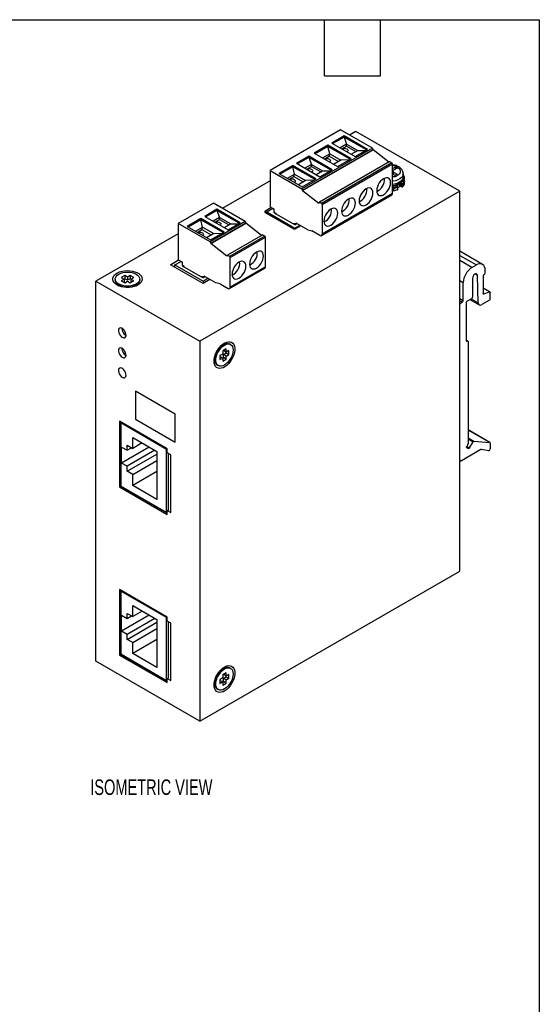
# Model space of a CAD drawing. Header units: millimetres. Extents: x 6 to 273, y 6 to 210.
# Tile 4 of 4: x 202 to 273, y 76 to 210. Entities that reach past the tile are written whole.
import ezdxf

# ---------------------------------------------------------------- set-up
doc = ezdxf.new("R2010")
doc.units = ezdxf.units.MM
doc.layers.add('DIMENSIONS', color=140, linetype='Continuous', lineweight=25)
doc.layers.add('TEXT', color=140, linetype='Continuous', lineweight=25)
doc.styles.add('SLDTEXTSTYLE0', font='TXT', dxfattribs={"width": 0.7})

msp = doc.modelspace()

# ---------------------------------------------------------------- linework, layer by layer
for p, q in [((245.9949, 194.5444), (236.416, 189.0146)), ((250.3318, 192.0408), (245.9949, 194.5444)), ((248.0785, 194.353), (247.2025, 193.8473)), ((262.2207, 186.189), (248.0785, 194.353)), ((246.4831, 193.7286), (244.8113, 192.7635)), ((246.4831, 193.5707), (244.948, 192.6846)), ((249.6572, 191.8962), (246.4831, 193.7286)), ((246.4831, 193.7286), (246.4831, 193.5707)), ((249.5205, 191.8173), (246.4831, 193.5707)), ((246.4831, 193.5707), (246.8364, 192.6189)), ((250.3318, 192.0408), (240.7529, 186.511)), ((240.8472, 186.3477), (250.4261, 191.8775)), ((240.8472, 186.2932), (250.4261, 191.823)), ((244.2904, 192.4628), (242.4166, 191.3811)), ((244.2904, 192.3049), (242.5533, 191.3021)), ((247.4645, 190.6304), (244.2904, 192.4628)), ((244.2904, 192.4628), (244.2904, 192.3049)), ((244.5291, 191.287), (244.2904, 192.3049)), ((247.3278, 190.5515), (244.2904, 192.3049)), ((244.8113, 192.7635), (247.9854, 190.9311)), ((246.8364, 192.6189), (245.9491, 192.1067)), ((246.1896, 191.9679), (246.8364, 192.3413)), ((246.8364, 192.6189), (248.3449, 191.7481)), ((246.8364, 192.3413), (246.8364, 192.6189)), ((246.8364, 192.3413), (248.1044, 191.6093)), ((247.4576, 191.2359), (248.3449, 191.7481)), ((247.9854, 190.9311), (249.6572, 191.8962)), ((248.3449, 191.7481), (249.3872, 191.7403)), ((250.4261, 191.8775), (250.4261, 191.823)), ((252.562, 190.1551), (250.4261, 191.823)), ((241.6936, 190.9637), (240.0218, 189.9986)), ((241.6936, 190.8058), (240.1586, 189.9197)), ((244.8677, 189.1313), (241.6936, 190.9637)), ((241.6936, 190.9637), (241.6936, 190.8058)), ((244.731, 189.0524), (241.6936, 190.8058)), ((241.6936, 190.8058), (242.0469, 189.854)), ((242.4166, 191.3811), (245.5907, 189.5487)), ((243.5544, 190.7242), (244.5291, 191.287)), ((243.7948, 190.5854), (244.4416, 190.9588)), ((244.4416, 190.9588), (244.5291, 191.287)), ((244.4416, 190.9588), (245.7097, 190.2268)), ((244.5291, 191.287), (246.0376, 190.4161)), ((246.0376, 190.4161), (245.0629, 189.8534)), ((245.5907, 189.5487), (247.4645, 190.6304)), ((247.1709, 190.4609), (246.0376, 190.4161)), ((236.416, 189.0146), (236.416, 184.099)), ((236.416, 189.0146), (240.7529, 186.511)), ((239.5009, 189.6979), (237.6271, 188.6162)), ((239.5009, 189.54), (237.7638, 188.5372)), ((242.675, 187.8655), (239.5009, 189.6979)), ((239.5009, 189.6979), (239.5009, 189.54)), ((239.7397, 188.5221), (239.5009, 189.54)), ((242.5383, 187.7866), (239.5009, 189.54)), ((240.0218, 189.9986), (243.196, 188.1662)), ((242.0469, 189.854), (241.1596, 189.3418)), ((241.4001, 189.203), (242.0469, 189.5764)), ((242.0469, 189.854), (243.5554, 188.9832)), ((242.0469, 189.5764), (242.0469, 189.854)), ((242.0469, 189.5764), (243.3149, 188.8444)), ((242.6681, 188.471), (243.5554, 188.9832)), ((252.7124, 190.2419), (243.1335, 184.7121)), ((243.196, 188.1662), (244.8677, 189.1313)), ((252.9758, 190.0765), (243.3969, 184.5467)), ((243.487, 184.3859), (253.066, 189.9157)), ((243.5554, 188.9832), (244.5977, 188.9754)), ((252.7124, 190.2419), (252.9758, 190.0765)), ((253.066, 185.8734), (253.066, 189.9157)), ((253.066, 189.2861), (253.4148, 189.4875)), ((253.6977, 189.3242), (253.2263, 189.0521)), ((253.4148, 189.4875), (253.6977, 189.3242)), ((253.4148, 189.4875), (253.4148, 189.1609)), ((237.6271, 188.6162), (240.8012, 186.7838)), ((238.7649, 187.9593), (239.7397, 188.5221)), ((239.0053, 187.8205), (239.6522, 188.1939)), ((239.6522, 188.1939), (239.7397, 188.5221)), ((239.6522, 188.1939), (240.9202, 187.4619)), ((239.7397, 188.5221), (241.2482, 187.6512)), ((241.2482, 187.6512), (240.2734, 187.0885)), ((240.8012, 186.7838), (242.675, 187.8655)), ((242.3815, 187.696), (241.2482, 187.6512)), ((253.4148, 188.3445), (253.066, 188.5459)), ((253.1286, 188.916), (253.1286, 188.5097)), ((253.2263, 188.7799), (253.6977, 188.5078)), ((253.2263, 188.4534), (253.2263, 188.7799)), ((253.6977, 188.5078), (253.4148, 188.3445)), ((254.6525, 187.6772), (254.4087, 187.6772)), ((254.4087, 187.649), (254.4087, 187.6772)), ((254.4087, 187.649), (254.7069, 187.649)), ((254.5236, 188.0038), (254.6525, 188.0038)), ((254.7192, 188.0967), (254.5345, 188.0967)), ((254.541, 188.1539), (254.541, 188.5894)), ((254.6525, 188.0038), (254.6525, 187.6772)), ((254.7192, 187.6612), (254.7192, 188.0967)), ((236.416, 187.6204), (229.9113, 183.8654)), ((240.8472, 186.2932), (240.8472, 186.3477)), ((240.8472, 186.2932), (243.0408, 184.5802)), ((251.2201, 187.2311), (251.1843, 187.1691)), ((253.1077, 186.7909), (253.1077, 186.6502)), ((253.1077, 186.6502), (253.1077, 186.3235)), ((253.1744, 186.7046), (253.1744, 186.8453)), ((253.1899, 186.6127), (253.1899, 186.2861)), ((253.5805, 186.9425), (253.7529, 186.8429)), ((253.7862, 186.8462), (253.6138, 186.9458)), ((253.6376, 186.9744), (253.6376, 186.932)), ((253.7877, 186.4291), (253.7877, 186.7557)), ((253.8196, 186.4619), (253.8196, 186.7885)), ((254.0909, 186.9094), (254.0909, 187.2361)), ((254.1933, 187.2418), (254.3657, 187.1423)), ((254.1933, 187.2418), (254.1933, 186.9152)), ((254.3657, 186.8157), (254.1933, 186.9152)), ((254.2071, 186.8847), (254.3795, 186.7851)), ((254.4129, 187.2239), (254.2405, 187.3234)), ((254.3657, 187.1423), (254.3657, 186.8157)), ((254.3744, 187.5744), (254.3744, 187.6323)), ((254.6525, 187.5701), (254.4087, 187.5701)), ((254.4087, 187.5701), (254.4087, 187.5579)), ((254.4087, 187.5579), (254.6525, 187.5579)), ((254.4697, 187.1494), (254.4697, 186.8228)), ((254.6525, 187.5579), (254.6525, 187.5701)), ((254.7173, 187.1679), (254.7173, 187.4945)), ((254.7192, 187.1768), (254.7192, 187.5035)), ((262.2207, 186.189), (226.8653, 165.7788)), ((243.4042, 180.1605), (252.9831, 185.6903)), ((253.066, 185.8734), (243.487, 180.3436)), ((248.8254, 185.8487), (248.7895, 185.7866)), ((262.2207, 134.4747), (262.2207, 186.189)), ((228.7038, 184.5625), (223.9143, 181.7976)), ((229.1919, 183.7466), (227.5202, 182.7816)), ((233.0407, 182.0588), (228.7038, 184.5625)), ((232.3661, 181.9143), (229.1919, 183.7466)), ((229.1919, 183.7466), (229.1919, 183.5888)), ((235.7843, 183.5547), (236.5716, 184.0092)), ((235.9728, 183.3914), (236.8073, 183.8731)), ((236.416, 184.099), (236.9817, 183.7725)), ((236.9817, 183.2989), (236.9817, 183.7725)), ((243.1335, 184.7121), (243.0408, 184.5802)), ((243.3969, 184.5467), (243.1335, 184.7121)), ((243.487, 184.3859), (243.487, 180.3436)), ((246.4306, 184.4662), (246.3948, 184.4042)), ((226.9992, 182.4808), (225.1255, 181.3991)), ((226.9992, 182.323), (225.2622, 181.3202)), ((230.1734, 180.6484), (226.9992, 182.4808)), ((226.9992, 182.4808), (226.9992, 182.323)), ((230.0366, 180.5695), (226.9992, 182.323)), ((227.238, 181.305), (226.9992, 182.323)), ((227.5202, 182.7816), (230.6943, 180.9492)), ((229.1919, 183.5888), (227.6569, 182.7026)), ((229.5452, 182.637), (228.658, 182.1247)), ((228.8984, 181.9859), (229.5452, 182.3593)), ((232.2293, 181.8353), (229.1919, 183.5888)), ((229.1919, 183.5888), (229.5452, 182.637)), ((229.5452, 182.637), (231.0537, 181.7661)), ((229.5452, 182.3593), (229.5452, 182.637)), ((229.5452, 182.3593), (230.8133, 181.6273)), ((235.7843, 183.2826), (235.7843, 183.5547)), ((239.5084, 181.1327), (235.7843, 183.2826)), ((235.9728, 183.1737), (235.9728, 183.3914)), ((235.9728, 183.3914), (239.7912, 181.1871)), ((237.2315, 183.1546), (236.9817, 183.2989)), ((236.9958, 183.2363), (237.0429, 183.2635)), ((239.7794, 181.6293), (236.9958, 183.2363)), ((237.2261, 183.1033), (237.2067, 183.169)), ((237.2315, 183.1002), (237.2315, 183.1546)), ((244.0359, 183.0838), (244.0001, 183.0217)), ((223.9143, 181.7976), (223.9143, 176.882)), ((228.2512, 179.2939), (223.9143, 181.7976)), ((225.1255, 181.3991), (228.2996, 179.5667)), ((226.2632, 180.7423), (227.238, 181.305)), ((226.5037, 180.6035), (227.1505, 180.9769)), ((227.1505, 180.9769), (227.238, 181.305)), ((227.1505, 180.9769), (228.4186, 180.2449)), ((227.238, 181.305), (228.7465, 180.4342)), ((233.0407, 182.0588), (228.2512, 179.2939)), ((228.3455, 179.1306), (233.135, 181.8955)), ((228.3455, 179.0762), (233.135, 181.8411)), ((230.1665, 181.2539), (231.0537, 181.7661)), ((230.6943, 180.9492), (232.3661, 181.9143)), ((231.0537, 181.7661), (232.0961, 181.7584)), ((233.135, 181.8955), (233.135, 181.8411)), ((235.2709, 180.1731), (233.135, 181.8411)), ((239.5485, 181.8171), (239.9567, 181.8536)), ((239.5485, 181.8171), (239.5485, 181.7627)), ((239.7794, 181.6293), (240.0623, 181.7926)), ((239.7912, 181.1871), (240.4512, 181.5681)), ((239.7912, 181.1871), (239.8194, 181.0813)), ((241.5368, 180.9414), (239.9567, 181.8536)), ((240.5926, 181.4865), (239.9798, 181.1327)), ((241.5368, 180.9414), (242.12, 180.8062)), ((223.9143, 180.4034), (212.7232, 173.9428)), ((228.7465, 180.4342), (227.7717, 179.8715)), ((228.2996, 179.5667), (230.1734, 180.6484)), ((228.7465, 180.4342), (229.8798, 180.479)), ((235.4213, 180.2599), (230.6318, 177.495)), ((235.6847, 180.0946), (230.8952, 177.3297)), ((230.9854, 177.1689), (235.7749, 179.9338)), ((235.4213, 180.2599), (235.6847, 180.0946)), ((235.7749, 175.8915), (235.7749, 179.9338)), ((243.2042, 180.1803), (242.12, 180.8062)), ((228.3455, 179.1306), (228.3455, 179.0762)), ((230.5392, 177.3632), (228.3455, 179.0762)), ((230.5392, 177.3632), (230.6318, 177.495)), ((230.8952, 177.3297), (230.6318, 177.495)), ((230.9854, 173.1266), (230.9854, 177.1689)), ((233.929, 177.2492), (233.8931, 177.1871)), ((265.3167, 176.2441), (262.2207, 178.0314)), ((262.2207, 177.4679), (264.4834, 176.1616)), ((222.8584, 176.2016), (223.9757, 176.8466)), ((227.2896, 173.6435), (222.8584, 176.2016)), ((223.4712, 176.011), (223.3299, 175.9294)), ((223.4712, 176.1743), (224.3057, 176.6561)), ((223.4712, 175.8478), (223.4712, 176.1743)), ((223.4712, 176.1743), (227.2896, 173.97)), ((223.9143, 176.882), (224.48, 176.5554)), ((224.48, 176.0818), (224.48, 176.5554)), ((224.7299, 175.9376), (224.48, 176.0818)), ((224.4941, 176.0192), (224.5413, 176.0464)), ((227.2778, 174.4123), (224.4941, 176.0192)), ((224.7245, 175.8863), (224.705, 175.9519)), ((224.7299, 175.8832), (224.7299, 175.9376)), ((230.9025, 172.9434), (235.692, 175.7083)), ((235.7749, 175.8915), (230.9854, 173.1266)), ((231.5343, 175.8667), (231.4984, 175.8047)), ((263.8706, 175.8079), (262.2207, 176.7603)), ((263.8706, 175.8079), (264.4834, 176.1616)), ((215.3463, 174.2422), (215.3463, 174.0789)), ((216.6358, 174.732), (216.1644, 174.4599)), ((216.1644, 174.4599), (216.5416, 174.2422)), ((216.5416, 174.2422), (216.1644, 174.0245)), ((216.6358, 174.2965), (216.5416, 174.2421)), ((216.5416, 174.2422), (216.5416, 173.8068)), ((217.013, 174.5143), (216.6358, 174.732)), ((216.6358, 174.732), (216.6358, 174.2965)), ((217.013, 174.0788), (216.6358, 174.2965)), ((217.3901, 174.732), (217.013, 174.5143)), ((217.013, 174.5143), (217.013, 174.0788)), ((217.3901, 174.2965), (217.013, 174.0788)), ((217.8615, 174.4599), (217.3901, 174.732)), ((217.3901, 174.732), (217.3901, 174.2965)), ((217.4844, 174.2421), (217.3901, 174.2965)), ((217.4844, 174.2422), (217.8615, 174.4599)), ((217.8615, 174.0245), (217.4844, 174.2422)), ((217.4844, 174.2422), (217.4844, 173.8068)), ((218.6796, 174.0789), (218.6796, 174.2422)), ((227.0468, 174.6), (227.4551, 174.6365)), ((227.0468, 174.6), (227.0468, 174.5456)), ((227.2778, 174.4123), (227.5607, 174.5756)), ((227.2896, 173.97), (227.9496, 174.3511)), ((229.0351, 173.7244), (227.4551, 174.6365)), ((263.9648, 174.3381), (263.9648, 171.7796)), ((264.6246, 174.7334), (264.3073, 174.9165)), ((264.749, 171.0141), (264.6246, 174.7334)), ((265.4262, 174.6918), (265.4262, 172.277)), ((265.5205, 174.8551), (265.5676, 174.8823)), ((265.6619, 175.0456), (265.6619, 175.4811)), ((212.7232, 173.9428), (226.8653, 165.7788)), ((212.7232, 122.2286), (212.7232, 173.9428)), ((216.1644, 174.0245), (216.6358, 173.7523)), ((216.213, 173.2348), (216.213, 173.184)), ((216.6358, 173.7523), (217.013, 173.9701)), ((217.013, 173.9701), (217.3901, 173.7523)), ((217.3901, 173.7523), (217.8615, 174.0245)), ((217.813, 173.184), (217.813, 173.2348)), ((228.2324, 174.1878), (227.2896, 173.6435)), ((227.2896, 173.97), (227.365, 173.6871)), ((229.6183, 173.5891), (229.0351, 173.7244)), ((229.6183, 173.5891), (230.7025, 172.9632)), ((262.2207, 174.0387), (262.6921, 173.7666)), ((262.6921, 171.2626), (262.6921, 173.7666)), ((266.3414, 172.486), (265.4262, 173.0144)), ((266.2932, 172.488), (265.4262, 172.9885)), ((263.2106, 171.2353), (263.8706, 171.6163)), ((263.7882, 171.5687), (264.749, 171.0141)), ((265.428, 172.2567), (265.502, 172.214)), ((265.502, 172.214), (266.2932, 172.488)), ((266.369, 171.5344), (266.369, 172.425)), ((262.6921, 171.2626), (262.2207, 171.5347)), ((262.2207, 171.317), (262.5978, 171.0993)), ((262.3149, 170.936), (262.2207, 170.9904)), ((262.2207, 149.6515), (262.2207, 170.7727)), ((262.5978, 171.0993), (262.3149, 170.936)), ((263.1163, 171.072), (263.1163, 165.8461)), ((263.6104, 171.4661), (264.8868, 170.7293)), ((266.2747, 171.3711), (265.2201, 170.7623)), ((226.8653, 165.7788), (226.8653, 114.0645)), ((229.7397, 165.0969), (229.6957, 165.1224)), ((231.0456, 165.3438), (230.9041, 165.4255)), ((263.3244, 165.8255), (263.1163, 165.9456)), ((263.1163, 165.9005), (263.2577, 165.8189)), ((263.1163, 165.8461), (263.2106, 165.7917)), ((263.2577, 165.8189), (263.2106, 165.7917)), ((263.352, 165.7645), (263.352, 151.8085)), ((228.8957, 163.7367), (228.9398, 163.7113)), ((229.9766, 164.0365), (229.5995, 163.8188)), ((229.5995, 163.8188), (229.5995, 163.2744)), ((229.9766, 163.4922), (229.5995, 163.7099)), ((230.448, 164.7441), (229.9766, 164.472)), ((229.9766, 164.472), (229.9766, 164.0365)), ((229.9766, 163.4921), (230.0709, 163.5465)), ((230.0709, 164.5264), (230.0709, 164.5264)), ((230.448, 164.3087), (230.0709, 164.5264)), ((230.0709, 163.982), (230.448, 164.1997)), ((230.0709, 163.5465), (230.0709, 163.982)), ((230.448, 163.7643), (230.0709, 163.982)), ((230.448, 163.3288), (230.0709, 163.5465)), ((230.448, 164.3087), (230.448, 164.7441)), ((230.8251, 164.5264), (230.448, 164.3087)), ((230.448, 164.1997), (230.448, 164.3087)), ((230.448, 164.1997), (230.8251, 163.982)), ((230.448, 163.7643), (230.8251, 163.982)), ((230.448, 163.3288), (230.448, 163.7643)), ((230.8251, 163.982), (230.8251, 164.5264)), ((229.2376, 162.5386), (229.379, 162.457)), ((229.5995, 163.2744), (229.9766, 163.4922)), ((229.9766, 163.4922), (229.9766, 163.0567)), ((229.9766, 163.0567), (230.448, 163.3288)), ((223.5183, 155.8548), (218.0972, 158.9843)), ((218.0972, 158.9843), (218.0972, 155.152)), ((223.5183, 152.0225), (223.5183, 155.8548)), ((222.4341, 151.135), (215.9287, 154.8905)), ((215.9287, 154.8905), (215.9287, 145.963)), ((216.0701, 146.0447), (216.0701, 154.8089)), ((216.2116, 154.7272), (216.0945, 154.6596)), ((222.317, 151.0674), (216.0945, 154.6596)), ((216.0945, 154.6596), (216.0945, 146.0587)), ((216.188, 154.7136), (216.188, 154.7408)), ((218.0972, 155.152), (218.215, 155.2201)), ((218.0972, 155.152), (223.5183, 152.0225)), ((266.3414, 151.9765), (263.352, 153.7022)), ((266.3219, 151.9825), (263.352, 153.697)), ((216.9666, 151.6249), (217.7208, 151.1895)), ((216.9666, 150.9444), (216.9666, 151.6249)), ((217.7208, 152.6865), (221.0207, 150.7815)), ((217.7208, 151.1895), (217.7208, 152.6865)), ((219.0174, 151.938), (217.7208, 151.1895)), ((263.3244, 151.7156), (263.182, 151.469)), ((263.182, 151.4689), (263.5487, 151.2572)), ((263.352, 152.6353), (264.1457, 152.1771)), ((263.352, 152.4866), (264.0318, 152.0941)), ((263.5487, 151.2572), (264.0318, 152.0941)), ((264.1457, 152.1771), (266.3219, 151.9825)), ((266.369, 151.9154), (266.369, 151.1209)), ((216.2123, 151.3799), (216.9666, 150.9444)), ((216.2123, 149.2024), (216.2123, 151.3799)), ((219.9842, 151.3799), (216.2123, 149.2024)), ((216.9666, 150.9444), (217.5559, 151.2847)), ((220.7384, 150.9444), (216.9666, 148.767)), ((216.9666, 148.0865), (221.0207, 150.4269)), ((221.0207, 150.7815), (221.0207, 144.2492)), ((222.317, 151.0674), (222.4341, 151.135)), ((222.317, 142.4665), (222.317, 151.0674)), ((222.4341, 150.5907), (222.4341, 151.135)), ((222.9055, 150.3186), (222.4341, 150.5907)), ((222.5284, 150.5363), (222.5284, 142.8063)), ((222.9055, 142.4798), (222.9055, 150.3186)), ((265.1144, 151.0498), (262.4564, 149.5154)), ((263.182, 151.315), (263.4153, 151.1803)), ((266.1481, 150.8583), (265.1673, 151.0616)), ((216.9666, 148.767), (216.2123, 149.2024)), ((216.9666, 148.0865), (216.9666, 148.767)), ((217.7208, 147.6511), (221.0207, 149.5561)), ((262.2207, 149.5387), (262.2897, 149.4989)), ((217.7208, 147.6511), (216.9666, 148.0865)), ((221.0207, 148.0591), (217.7208, 146.1541)), ((217.7208, 146.1541), (217.7208, 147.6511)), ((221.0207, 144.2492), (217.7208, 146.1541)), ((215.9287, 145.963), (216.0466, 146.031)), ((215.9287, 145.963), (222.4341, 142.2075)), ((216.0701, 146.0447), (216.0945, 146.0587)), ((222.4341, 142.3708), (216.0701, 146.0447)), ((222.317, 142.4665), (216.0945, 146.0587)), ((222.4341, 142.5341), (222.317, 142.4665)), ((222.4341, 142.5069), (222.4105, 142.5205)), ((222.4341, 142.7519), (222.552, 142.8199)), ((222.4341, 142.7519), (222.9055, 142.4798)), ((222.4341, 142.2075), (222.4341, 142.7519)), ((226.8653, 114.0645), (262.2207, 134.4747)), ((222.4341, 128.2421), (215.9287, 131.9976)), ((215.9287, 131.9976), (215.9287, 123.0701)), ((216.0701, 123.1517), (216.0701, 131.916)), ((216.2116, 131.8343), (216.0945, 131.7667)), ((222.317, 128.1745), (216.0945, 131.7667)), ((216.0945, 131.7667), (216.0945, 123.1658)), ((216.188, 131.8207), (216.188, 131.8479)), ((216.9666, 128.732), (217.7208, 128.2966)), ((216.9666, 128.0515), (216.9666, 128.732)), ((217.7208, 129.7935), (221.0207, 127.8886)), ((217.7208, 128.2966), (217.7208, 129.7935)), ((219.0174, 129.045), (217.7208, 128.2966)), ((216.2123, 128.4869), (216.9666, 128.0515)), ((216.2123, 126.3095), (216.2123, 128.4869)), ((219.9842, 128.4869), (216.2123, 126.3095)), ((216.9666, 128.0515), (217.5559, 128.3917)), ((220.7384, 128.0515), (216.9666, 125.8741)), ((216.9666, 125.1936), (221.0207, 127.534)), ((221.0207, 127.8886), (221.0207, 121.3563)), ((222.317, 128.1745), (222.4341, 128.2421)), ((222.317, 119.5736), (222.317, 128.1745)), ((222.4341, 127.6978), (222.4341, 128.2421)), ((222.9055, 127.4256), (222.4341, 127.6978)), ((222.5284, 127.6433), (222.5284, 119.9134)), ((222.9055, 119.5868), (222.9055, 127.4256)), ((216.9666, 125.8741), (216.2123, 126.3095)), ((217.7208, 124.7582), (221.0207, 126.6632)), ((216.9666, 125.1936), (216.9666, 125.8741)), ((217.7208, 124.7582), (216.9666, 125.1936)), ((221.0207, 125.1662), (217.7208, 123.2612)), ((217.7208, 123.2612), (217.7208, 124.7582)), ((226.8653, 114.0645), (212.7232, 122.2286)), ((215.9287, 123.0701), (216.0466, 123.1381)), ((215.9287, 123.0701), (222.4341, 119.3146)), ((216.0701, 123.1517), (216.0945, 123.1658)), ((222.4341, 119.4779), (216.0701, 123.1517)), ((222.317, 119.5736), (216.0945, 123.1658)), ((221.0207, 121.3563), (217.7208, 123.2612)), ((229.7397, 121.0037), (229.6957, 121.0292)), ((230.448, 120.6509), (229.9766, 120.3788)), ((230.448, 120.2154), (230.448, 120.6509)), ((231.0456, 121.2506), (230.9041, 121.3323)), ((222.4341, 119.6412), (222.317, 119.5736)), ((222.4341, 119.614), (222.4105, 119.6276)), ((222.4341, 119.859), (222.552, 119.927)), ((222.4341, 119.859), (222.9055, 119.5868)), ((222.4341, 119.3146), (222.4341, 119.859)), ((228.8957, 119.6435), (228.9398, 119.6181)), ((229.9766, 119.9433), (229.5995, 119.7256)), ((229.5995, 119.7256), (229.5995, 119.1812)), ((229.9766, 119.399), (229.5995, 119.6167)), ((229.5995, 119.1812), (229.9766, 119.399)), ((229.9766, 120.3788), (229.9766, 119.9433)), ((229.9766, 119.3989), (230.0709, 119.4533)), ((229.9766, 119.399), (229.9766, 118.9635)), ((230.0709, 120.4332), (230.0709, 120.4332)), ((230.448, 120.2154), (230.0709, 120.4332)), ((230.0709, 119.8888), (230.448, 120.1065)), ((230.0709, 119.4533), (230.0709, 119.8888)), ((230.448, 119.6711), (230.0709, 119.8888)), ((230.448, 119.2356), (230.0709, 119.4533)), ((230.8251, 120.4332), (230.448, 120.2154)), ((230.448, 120.1065), (230.448, 120.2154)), ((230.448, 120.1065), (230.8251, 119.8888)), ((230.448, 119.6711), (230.8251, 119.8888)), ((230.448, 119.2356), (230.448, 119.6711)), ((230.8251, 119.8888), (230.8251, 120.4332)), ((229.2376, 118.4454), (229.379, 118.3638)), ((229.9766, 118.9635), (230.448, 119.2356))]:
    msp.add_line(p, q)
at = {"flags": 128}
for points in [[(246.8859, 191.9181), (246.9828, 191.8364), (247.022, 191.7401), (246.9984, 191.642), (246.9149, 191.5555), (246.9099, 191.5521)], [(244.4911, 190.5357), (244.588, 190.454), (244.6273, 190.3576), (244.6036, 190.2596), (244.5202, 190.1731), (244.5151, 190.1696)], [(242.0964, 189.1532), (242.1933, 189.0715), (242.2326, 188.9752), (242.2089, 188.8771), (242.1254, 188.7906), (242.1204, 188.7872)], [(239.7017, 187.7708), (239.7986, 187.6891), (239.8378, 187.5927), (239.8141, 187.4947), (239.7307, 187.4082), (239.7257, 187.4047)], [(251.8686, 185.7265), (252.0784, 185.875), (252.2777, 186.0705), (252.4564, 186.3034), (252.6057, 186.562), (252.7181, 186.8333), (252.7878, 187.1036), (252.8114, 187.3595), (252.7878, 187.5882), (252.7181, 187.778), (252.6057, 187.9196), (252.4564, 188.0058), (252.2777, 188.0323), (252.0784, 187.9978), (251.8686, 187.904), (251.6588, 187.7556), (251.4595, 187.56), (251.2808, 187.3271), (251.1315, 187.0685), (251.0192, 186.7973), (250.9494, 186.5269), (250.9258, 186.271), (250.9494, 186.0424), (251.0192, 185.8525), (251.1315, 185.7109), (251.2808, 185.6247), (251.4595, 185.5982), (251.6588, 185.6327), (251.8686, 185.7265)], [(254.541, 188.5975), (254.5157, 188.4139), (254.4254, 188.2195), (254.2732, 188.0386), (254.0643, 187.8775), (253.8064, 187.7421), (253.5088, 187.6374), (253.1822, 187.5671), (253.066, 187.5514)], [(254.541, 188.1539), (254.5364, 188.0784), (254.4786, 187.88), (254.3568, 187.6915), (254.1754, 187.5197), (253.9409, 187.3708), (253.6619, 187.2502), (253.3484, 187.1623), (253.066, 187.116)], [(249.4739, 184.3441), (249.6837, 184.4925), (249.8829, 184.6881), (250.0617, 184.921), (250.211, 185.1795), (250.3233, 185.4508), (250.393, 185.7212), (250.4167, 185.9771), (250.393, 186.2057), (250.3233, 186.3956), (250.211, 186.5371), (250.0617, 186.6234), (249.8829, 186.6499), (249.6837, 186.6153), (249.4739, 186.5215), (249.2641, 186.3731), (249.0648, 186.1776), (248.886, 185.9447), (248.7368, 185.6861), (248.6244, 185.4148), (248.5547, 185.1444), (248.5311, 184.8885), (248.5547, 184.6599), (248.6244, 184.4701), (248.7368, 184.3285), (248.886, 184.2423), (249.0648, 184.2158), (249.2641, 184.2503), (249.4739, 184.3441)], [(253.1899, 186.6127), (253.175, 186.6117), (253.1601, 186.6126), (253.1459, 186.6154), (253.1331, 186.6199), (253.1224, 186.626), (253.1144, 186.6334), (253.1094, 186.6415), (253.1077, 186.6502)], [(253.1899, 186.2861), (253.175, 186.2851), (253.1601, 186.2859), (253.1459, 186.2887), (253.1331, 186.2933), (253.1224, 186.2994), (253.1144, 186.3067), (253.1094, 186.3149), (253.1077, 186.3235)], [(253.6004, 187.0608), (253.578, 187.0498), (253.5603, 187.0363), (253.5481, 187.0209), (253.5421, 187.0043), (253.5425, 186.9874), (253.5493, 186.9709), (253.5622, 186.9557), (253.5805, 186.9425)], [(254.7141, 187.1513), (254.7161, 187.1574), (254.7173, 187.1679)], [(254.7192, 187.5035), (254.7192, 187.5031), (254.7173, 187.4945)], [(254.7192, 187.1768), (254.7192, 187.1765), (254.7173, 187.1679)], [(247.0791, 182.9616), (247.2889, 183.11), (247.4882, 183.3056), (247.667, 183.5385), (247.8163, 183.7971), (247.9286, 184.0684), (247.9983, 184.3387), (248.0219, 184.5946), (247.9983, 184.8233), (247.9286, 185.0131), (247.8163, 185.1547), (247.667, 185.2409), (247.4882, 185.2674), (247.2889, 185.2329), (247.0791, 185.1391), (246.8693, 184.9907), (246.6701, 184.7951), (246.4913, 184.5622), (246.342, 184.3036), (246.2297, 184.0324), (246.16, 183.762), (246.1363, 183.5061), (246.16, 183.2775), (246.2297, 183.0876), (246.342, 182.946), (246.4913, 182.8598), (246.6701, 182.8333), (246.8693, 182.8678), (247.0791, 182.9616)], [(253.1899, 186.2861), (253.1896, 186.2762), (253.1887, 186.2681), (253.1873, 186.2622), (253.1854, 186.2586), (253.1835, 186.2575)], [(244.6844, 181.5792), (244.8942, 181.7276), (245.0935, 181.9232), (245.2722, 182.1561), (245.4215, 182.4146), (245.5338, 182.6859), (245.6036, 182.9563), (245.6272, 183.2122), (245.6036, 183.4408), (245.5338, 183.6307), (245.4215, 183.7722), (245.2722, 183.8585), (245.0935, 183.885), (244.8942, 183.8504), (244.6844, 183.7566), (244.4746, 183.6082), (244.2753, 183.4127), (244.0966, 183.1798), (243.9473, 182.9212), (243.835, 182.6499), (243.7652, 182.3795), (243.7416, 182.1236), (243.7652, 181.895), (243.835, 181.7052), (243.9473, 181.5636), (244.0966, 181.4774), (244.2753, 181.4509), (244.4746, 181.4854), (244.6844, 181.5792)], [(228.9607, 181.95), (229.001, 181.9679), (229.1579, 182.0079), (229.3292, 182.0125), (229.4918, 181.981), (229.6238, 181.9178), (229.7072, 181.8313), (229.7309, 181.7332), (229.6917, 181.6369), (229.6187, 181.5701)], [(226.5659, 180.5676), (226.6063, 180.5855), (226.7632, 180.6255), (226.9345, 180.63), (227.0971, 180.5986), (227.229, 180.5353), (227.3125, 180.4488), (227.3362, 180.3508), (227.2969, 180.2544), (227.224, 180.1877)], [(234.5775, 175.7446), (234.7873, 175.893), (234.9866, 176.0886), (235.1653, 176.3215), (235.3146, 176.58), (235.4269, 176.8513), (235.4967, 177.1217), (235.5203, 177.3776), (235.4967, 177.6062), (235.4269, 177.7961), (235.3146, 177.9376), (235.1653, 178.0239), (234.9866, 178.0504), (234.7873, 178.0159), (234.5775, 177.922), (234.3677, 177.7736), (234.1684, 177.5781), (233.9897, 177.3452), (233.8404, 177.0866), (233.728, 176.8153), (233.6583, 176.545), (233.6347, 176.289), (233.6583, 176.0604), (233.728, 175.8706), (233.8404, 175.729), (233.9897, 175.6428), (234.1684, 175.6163), (234.3677, 175.6508), (234.5775, 175.7446)], [(232.1828, 174.3621), (232.3926, 174.5106), (232.5918, 174.7061), (232.7706, 174.939), (232.9199, 175.1976), (233.0322, 175.4689), (233.1019, 175.7392), (233.1256, 175.9951), (233.1019, 176.2238), (233.0322, 176.4136), (232.9199, 176.5552), (232.7706, 176.6414), (232.5918, 176.6679), (232.3926, 176.6334), (232.1828, 176.5396), (231.973, 176.3912), (231.7737, 176.1956), (231.5949, 175.9627), (231.4456, 175.7041), (231.3333, 175.4329), (231.2636, 175.1625), (231.2399, 174.9066), (231.2636, 174.678), (231.3333, 174.4881), (231.4456, 174.3465), (231.5949, 174.2603), (231.7737, 174.2338), (231.973, 174.2683), (232.1828, 174.3621)], [(215.5987, 173.4258), (215.369, 173.5847), (215.192, 173.7647), (215.0736, 173.9601), (215.0175, 174.1645), (215.0255, 174.3715), (215.0975, 174.5742), (215.2309, 174.7664), (215.4217, 174.9416), (215.6636, 175.0944), (215.9489, 175.2198), (216.2684, 175.3138), (216.6118, 175.3733), (216.9681, 175.3965), (217.3258, 175.3826), (217.6735, 175.332), (218, 175.2464), (218.2947, 175.1285), (218.5482, 174.9821), (218.7524, 174.812), (218.9007, 174.6235), (218.9883, 174.4228), (219.0125, 174.2163), (218.9723, 174.0106), (218.8692, 173.8124), (218.7064, 173.6279), (218.4892, 173.4632), (218.2245, 173.3236), (217.9209, 173.2135), (217.5882, 173.1364), (217.2369, 173.0949), (216.8784, 173.0902), (216.5243, 173.1226), (216.1858, 173.191), (215.874, 173.2931), (215.5987, 173.4258)], [(218.1915, 174.9225), (218.3987, 174.7767), (218.5528, 174.6104), (218.6476, 174.4299), (218.6796, 174.2422), (218.6476, 174.0545), (218.5528, 173.874), (218.3987, 173.7077), (218.1915, 173.5619), (217.9389, 173.4422), (217.6508, 173.3533), (217.3381, 173.2985), (217.013, 173.28), (216.6878, 173.2985), (216.3752, 173.3533), (216.087, 173.4422), (215.8344, 173.5619), (215.6272, 173.7077), (215.4732, 173.874), (215.3783, 174.0545), (215.3463, 174.2422), (215.3783, 174.4299), (215.4732, 174.6104), (215.6272, 174.7767), (215.8344, 174.9225), (216.087, 175.0422), (216.3752, 175.1311), (216.6878, 175.1859), (217.013, 175.2043), (217.3381, 175.1859), (217.6508, 175.1311), (217.9389, 175.0422), (218.1915, 174.9225)], [(264.6246, 174.7334), (264.5953, 174.8595), (264.5214, 174.9364), (264.4139, 174.9527), (264.2886, 174.9059), (264.1642, 174.8031), (264.0593, 174.6595), (263.9894, 174.4964), (263.9648, 174.3381)], [(218.6796, 174.0789), (218.6476, 173.8912), (218.5528, 173.7107), (218.3987, 173.5443), (218.1915, 173.3985), (217.9389, 173.2789), (217.6508, 173.19), (217.3381, 173.1352), (217.013, 173.1167), (216.6878, 173.1352), (216.3752, 173.19), (216.087, 173.2789), (215.8344, 173.3985), (215.6272, 173.5443), (215.4732, 173.7107), (215.3783, 173.8912), (215.3463, 174.0789)], [(215.75, 173.4511), (215.7544, 173.4436), (215.8824, 173.2898)], [(218.1435, 173.2898), (218.2715, 173.4436), (218.2759, 173.4511)], [(265.502, 172.214), (265.4865, 172.2102), (265.472, 172.21), (265.4589, 172.2134), (265.4476, 172.2203), (265.4384, 172.2304), (265.4317, 172.2435), (265.4276, 172.2592), (265.4262, 172.277)], [(266.2932, 172.488), (266.3087, 172.4917), (266.3233, 172.4919), (266.3364, 172.4885), (266.3476, 172.4817), (266.3568, 172.4715), (266.3635, 172.4585), (266.3676, 172.4428), (266.369, 172.425)], [(216.3059, 166.3221), (216.4587, 166.2605), (216.598, 166.2575), (216.7113, 166.3135), (216.7886, 166.4235), (216.8229, 166.5777), (216.8114, 166.7623), (216.7549, 166.9611), (216.6586, 167.1563), (216.5308, 167.3305), (216.3831, 167.4684), (216.2286, 167.5577), (216.0809, 167.5903), (215.9532, 167.5635), (215.8568, 167.4796), (215.8003, 167.346), (215.7888, 167.1747), (215.8232, 166.9808), (215.9004, 166.7816), (216.0137, 166.5948), (216.153, 166.437), (216.3059, 166.3221)], [(216.3059, 163.6003), (216.4587, 163.5387), (216.598, 163.5357), (216.7113, 163.5917), (216.7886, 163.7017), (216.8229, 163.8559), (216.8114, 164.0405), (216.7549, 164.2393), (216.6586, 164.4345), (216.5308, 164.6087), (216.3831, 164.7466), (216.2286, 164.8358), (216.0809, 164.8685), (215.9532, 164.8417), (215.8568, 164.7578), (215.8003, 164.6242), (215.7888, 164.4529), (215.8232, 164.259), (215.9004, 164.0598), (216.0137, 163.873), (216.153, 163.7152), (216.3059, 163.6003)], [(228.7981, 163.084), (228.8208, 163.3887), (228.8882, 163.7099), (228.9983, 164.0372), (229.1473, 164.3601), (229.3305, 164.6682), (229.5421, 164.9516), (229.7753, 165.2013), (230.0225, 165.4091), (230.2757, 165.5685), (230.527, 165.6742), (230.7681, 165.7229), (230.9914, 165.7131), (231.1896, 165.645), (231.3564, 165.5208), (231.4864, 165.3445), (231.5755, 165.1219), (231.6208, 164.8599), (231.6208, 164.5671), (231.5755, 164.2529), (231.4864, 163.9274), (231.3564, 163.601), (231.1896, 163.2842), (230.9914, 162.9872), (230.7681, 162.7196), (230.527, 162.4899), (230.2757, 162.3056), (230.0225, 162.1725), (229.7753, 162.095), (229.5421, 162.0754), (229.3305, 162.1146), (229.1473, 162.2111), (228.9983, 162.362), (228.8882, 162.5622), (228.8208, 162.8055), (228.7981, 163.084)], [(229.2376, 162.5386), (229.2375, 162.5387), (229.091, 162.6603), (228.9821, 162.8327), (228.915, 163.0493), (228.8924, 163.3017), (228.915, 163.5803), (228.9821, 163.8743), (229.091, 164.1724), (229.2375, 164.4633), (229.4161, 164.7356), (229.6199, 164.979), (229.8409, 165.1841), (230.0709, 165.3429), (230.3008, 165.4495), (230.5219, 165.4997), (230.7256, 165.4916), (230.9041, 165.4255)], [(231.3908, 164.5807), (231.3682, 164.3022), (231.3011, 164.0082), (231.1922, 163.71), (231.0456, 163.4192), (230.867, 163.1468), (230.6633, 162.9034), (230.4422, 162.6984), (230.2123, 162.5395), (229.9824, 162.4329), (229.7613, 162.3827), (229.5575, 162.3909), (229.379, 162.457), (229.2324, 162.5786), (229.1235, 162.7511), (229.0564, 162.9676), (229.0338, 163.2201), (229.0564, 163.4986), (229.1235, 163.7926), (229.2324, 164.0908), (229.379, 164.3816), (229.5575, 164.654), (229.7613, 164.8974), (229.9824, 165.1024), (230.2123, 165.2613), (230.4422, 165.3679), (230.6633, 165.4181), (230.867, 165.4099), (231.0456, 165.3438), (231.1922, 165.2222), (231.3011, 165.0498), (231.3682, 164.8332), (231.3908, 164.5807)], [(230.1584, 165.3897), (230.1499, 165.3896), (229.9523, 165.3556)], [(228.8221, 163.3978), (228.8914, 163.2098), (228.8956, 163.2023)], [(216.3059, 160.8785), (216.4587, 160.8169), (216.598, 160.8139), (216.7113, 160.8699), (216.7886, 160.9799), (216.8229, 161.1341), (216.8114, 161.3187), (216.7549, 161.5175), (216.6586, 161.7127), (216.5308, 161.8869), (216.3831, 162.0248), (216.2286, 162.114), (216.0809, 162.1467), (215.9532, 162.1199), (215.8568, 162.036), (215.8003, 161.9024), (215.7888, 161.7311), (215.8232, 161.5372), (215.9004, 161.338), (216.0137, 161.1512), (216.153, 160.9934), (216.3059, 160.8785)], [(263.182, 151.315), (263.1703, 151.3247), (263.1616, 151.3385), (263.1562, 151.3558), (263.1544, 151.376), (263.1562, 151.3983), (263.1616, 151.4218), (263.1703, 151.4457), (263.182, 151.469)], [(263.5487, 151.2572), (263.5344, 151.2354), (263.5181, 151.216), (263.5004, 151.1996), (263.482, 151.1869), (263.4636, 151.1783), (263.4459, 151.1743), (263.4296, 151.175), (263.4153, 151.1803)], [(228.7981, 118.9908), (228.8208, 119.2955), (228.8882, 119.6167), (228.9983, 119.944), (229.1473, 120.2669), (229.3305, 120.575), (229.5421, 120.8584), (229.7753, 121.1081), (230.0225, 121.3159), (230.2757, 121.4753), (230.527, 121.581), (230.7681, 121.6297), (230.9914, 121.6199), (231.1896, 121.5518), (231.3564, 121.4276), (231.4864, 121.2513), (231.5755, 121.0286), (231.6208, 120.7667), (231.6208, 120.4739), (231.5755, 120.1597), (231.4864, 119.8342), (231.3564, 119.5078), (231.1896, 119.191), (230.9914, 118.894), (230.7681, 118.6264), (230.527, 118.3967), (230.2757, 118.2124), (230.0225, 118.0793), (229.7753, 118.0018), (229.5421, 117.9822), (229.3305, 118.0214), (229.1473, 118.1179), (228.9983, 118.2687), (228.8882, 118.469), (228.8208, 118.7123), (228.7981, 118.9908)], [(229.2376, 118.4454), (229.2375, 118.4455), (229.091, 118.5671), (228.9821, 118.7395), (228.915, 118.9561), (228.8924, 119.2085), (228.915, 119.4871), (228.9821, 119.7811), (229.091, 120.0792), (229.2375, 120.3701), (229.4161, 120.6424), (229.6199, 120.8858), (229.8409, 121.0909), (230.0709, 121.2497), (230.3008, 121.3563), (230.5219, 121.4065), (230.7256, 121.3984), (230.9041, 121.3323)], [(231.3908, 120.4875), (231.3682, 120.209), (231.3011, 119.915), (231.1922, 119.6168), (231.0456, 119.326), (230.867, 119.0536), (230.6633, 118.8102), (230.4422, 118.6052), (230.2123, 118.4463), (229.9824, 118.3397), (229.7613, 118.2895), (229.5575, 118.2977), (229.379, 118.3638), (229.2324, 118.4854), (229.1235, 118.6579), (229.0564, 118.8744), (229.0338, 119.1269), (229.0564, 119.4054), (229.1235, 119.6994), (229.2324, 119.9976), (229.379, 120.2884), (229.5575, 120.5608), (229.7613, 120.8042), (229.9824, 121.0092), (230.2123, 121.1681), (230.4422, 121.2747), (230.6633, 121.3249), (230.867, 121.3167), (231.0456, 121.2506), (231.1922, 121.129), (231.3011, 120.9565), (231.3682, 120.74), (231.3908, 120.4875)], [(230.1584, 121.2965), (230.1499, 121.2964), (229.9523, 121.2624)], [(228.8221, 119.3046), (228.8914, 119.1166), (228.8956, 119.1091)]]:
    msp.add_lwpolyline(points, dxfattribs=at)
for centre, radius, start, end in [((246.5549, 191.2888), 0.711, 62.260492, 115.236767), ((250.2214, 191.8681), 0.2049, 2.605478, 57.394522), ((244.1602, 189.9064), 0.711, 62.260492, 115.236767), ((241.7655, 188.5239), 0.711, 62.260492, 115.236767), ((252.8601, 189.906), 0.2062, 2.715195, 55.8412), ((253.2779, 188.916), 0.1455, 110.783421, 249.216579), ((239.3707, 187.1415), 0.711, 62.260492, 115.236767), ((250.1902, 187.7842), 1.7814, 294.55899, 5.446386), ((253.8362, 187.7285), 0.9584, 23.173946, 42.660859), ((254.6959, 188.0966), 0.0233, 0.242346, 22.919411), ((240.6425, 186.3383), 0.2049, 2.605478, 57.394522), ((247.7964, 186.4034), 1.7814, 294.024236, 4.874698), ((253.0489, 186.7409), 0.1808, 61.445305, 84.577106), ((253.0617, 186.7793), 0.0475, 14.135117, 84.785983), ((253.0617, 186.4527), 0.0475, 14.135117, 84.785983), ((253.1688, 186.7841), 0.0615, 84.817422, 173.64866), ((253.1688, 186.6434), 0.0615, 84.817422, 173.64866), ((253.1744, 186.3235), 0.0667, 180, 277.886661), ((253.1076, 186.8387), 0.0671, 5.694799, 65.625342), ((252.9089, 186.6124), 0.281, 0.069726, 19.152918), ((252.7821, 189.6399), 3.0545, 277.673498, 289.222644), ((252.7821, 189.3133), 3.0545, 277.673498, 289.222644), ((253.6, 186.9152), 0.0335, 65.686048, 125.618173), ((253.0778, 188.4684), 1.5015, 290.365869, 309.628754), ((253.512, 186.9715), 0.1257, 1.321671, 45.273961), ((253.6494, 186.9326), 0.0434, 105.720847, 158.472126), ((253.0933, 188.4407), 1.5641, 290.365869, 309.628754), ((253.7724, 186.8157), 0.0335, 65.686048, 125.618173), ((253.6547, 186.7531), 0.133, 1.089033, 42.446356), ((253.7708, 186.4212), 0.0226, 217.487187, 281.074381), ((253.7529, 186.4619), 0.0667, 289.486522, 360), ((253.7586, 186.4236), 0.0297, 303.93784, 10.543506), ((253.7529, 186.7885), 0.0667, 0, 60.002688), ((253.7634, 186.8256), 0.074, 289.234217, 299.711175), ((253.7634, 186.4989), 0.074, 289.234217, 299.711175), ((253.7862, 186.7918), 0.0335, 294.374658, 354.305201), ((253.7862, 186.4652), 0.0335, 294.374658, 354.305201), ((253.1726, 187.9993), 1.4251, 296.998068, 310.11476), ((254.0026, 187.2298), 0.0885, 4.043871, 68.12925), ((254.0542, 186.9139), 0.0418, 243.525216, 305.312546), ((254.0543, 186.9074), 0.0366, 310.984747, 3.121354), ((254.1455, 187.1392), 0.2072, 62.737282, 108.114189), ((254.1468, 187.155), 0.0985, 61.796093, 124.617921), ((254.1468, 186.8284), 0.0985, 61.796093, 124.617921), ((254.2267, 186.9119), 0.0335, 174.379621, 234.301961), ((254.2957, 187.2371), 0.1025, 122.605478, 177.394522), ((254.4048, 187.7502), 0.1924, 241.959761, 271.144097), ((254.3991, 186.8124), 0.0335, 174.379621, 234.301961), ((254.4681, 187.1376), 0.1025, 122.605478, 177.394522), ((254.4129, 187.2332), 0.1025, 242.609672, 297.390328), ((254.4129, 186.9066), 0.1025, 242.609672, 297.390328), ((254.4129, 186.8429), 0.0667, 240.002688, 313.283366), ((254.3838, 187.1428), 0.0861, 4.348171, 70.298331), ((254.4322, 186.8211), 0.0376, 314.632297, 2.587653), ((254.4343, 187.1876), 0.0521, 299.591049, 312.832069), ((254.4343, 186.861), 0.0521, 299.591049, 312.832069), ((253.7855, 187.9017), 1.0169, 312.284738, 336.395121), ((253.7855, 187.575), 1.0169, 312.284738, 336.395121), ((254.6525, 187.5035), 0.0667, 0, 90), ((254.6465, 187.4869), 0.0713, 6.120512, 85.139677), ((254.6525, 187.1768), 0.0667, 337.429171, 0), ((245.4055, 185.0176), 1.7768, 293.955195, 5.513119), ((252.87, 185.8518), 0.1972, 305.013333, 6.298847), ((243.2811, 184.3761), 0.2062, 2.715195, 55.8412), ((243.006, 183.6368), 1.7814, 294.55899, 5.446386), ((235.8359, 183.4186), 0.1455, 110.783421, 249.216579), ((232.9303, 181.8862), 0.2049, 2.605478, 57.394522), ((239.7441, 181.5876), 0.5123, 242.609672, 297.390328), ((235.5689, 179.924), 0.2062, 2.715195, 55.8412), ((243.3146, 180.3156), 0.1747, 230.796715, 9.214037), ((228.1408, 179.1213), 0.2049, 2.605478, 57.394522), ((230.7795, 177.1591), 0.2062, 2.715195, 55.8412), ((232.8991, 177.8022), 1.7814, 294.55899, 5.446386), ((230.5091, 176.4181), 1.7768, 293.955195, 5.513119), ((235.5789, 175.8698), 0.1972, 305.013333, 6.298847), ((265.2507, 173.6502), 2.5613, 122.605478, 177.394522), ((264.9434, 175.5976), 0.7278, 350.785963, 129.203285), ((265.6309, 174.6825), 0.2049, 122.605478, 177.394522), ((265.4572, 175.0549), 0.2049, 302.605478, 357.394522), ((230.813, 173.0986), 0.1747, 230.796715, 9.214037), ((263.7602, 171.7889), 0.2049, 302.605478, 357.394522), ((262.4253, 170.7634), 0.2049, 122.605478, 177.394521), ((262.4874, 171.2719), 0.2049, 302.605478, 357.394522), ((263.321, 171.0627), 0.2049, 122.605478, 177.394522), ((265.0359, 170.9842), 0.2884, 174.058001, 309.690615), ((266.1643, 171.5437), 0.2049, 302.605478, 357.394522), ((217.3369, 167.5161), 1.0765, 178.541215, 241.453408), ((263.1738, 165.8368), 0.0582, 170.785963, 309.203285), ((263.2945, 165.7738), 0.0582, 350.785963, 129.203285), ((217.3369, 164.7943), 1.0765, 178.541215, 241.453408), ((263.1598, 151.8151), 0.1924, 328.856272, 358.043501), ((264.161, 152.0365), 0.1414, 96.237285, 155.970392), ((266.3111, 151.9249), 0.0586, 350.748119, 79.453222), ((265.1565, 150.9853), 0.0771, 81.908233, 123.136971), ((266.1141, 151.1111), 0.2551, 277.658814, 2.200568), ((262.3643, 149.6282), 0.1456, 170.785963, 309.203285)]:
    msp.add_arc(centre, radius, start, end)
for centre, major_axis, start_param, end_param in [((254.6525, 188.0423), (0.0635, 0.0635), 4.40468743, 5.97548376), ((254.6525, 187.7156), (-0.0635, 0.0635), 1.87849787, 3.4492942)]:
    msp.add_ellipse(centre, major_axis=major_axis, ratio=0.31779507, start_param=start_param, end_param=end_param)
for points, knots in [([(254.5357, 188.601), (254.5338, 188.6582), (254.5294, 188.789), (254.4574, 188.9843), (254.338, 189.1783), (254.1711, 189.353), (253.9596, 189.5065), (253.7065, 189.6352), (253.4192, 189.7295), (253.201, 189.7816), (253.0801, 189.7911), (253.066, 189.7922)], [0, 0, 0, 0, 0.09073683, 0.20739696, 0.32518451, 0.44775208, 0.57665582, 0.71058118, 0.8465089, 0.98213712, 1, 1, 1, 1]), ([(253.066, 189.7024), (253.1306, 189.6968), (253.3818, 189.6753), (253.5766, 189.5753), (253.7212, 189.5011)], [0, 0, 0, 0, 0.25755539, 1, 1, 1, 1]), ([(253.7212, 189.5011), (253.8198, 189.4325), (254.0169, 189.2953), (254.1354, 189.0617), (254.1491, 188.8521), (254.0986, 188.6997), (254.0418, 188.612), (254.0187, 188.5815), (254.0187, 188.5814), (254.0186, 188.5813), (254.0182, 188.5808), (254.0168, 188.5789), (254.0109, 188.5714), (253.9373, 188.4799), (253.7241, 188.3122), (253.38, 188.1574), (253.1303, 188.1353), (253.066, 188.1296)], [0, 0, 0, 0, 0.15320473, 0.30640973, 0.41084593, 0.51516791, 0.57287591, 0.57287838, 0.57289625, 0.57294453, 0.5731249, 0.57382094, 0.57655413, 0.58738473, 0.74866901, 0.93526828, 1, 1, 1, 1]), ([(253.0382, 186.9501), (253.0835, 186.9543), (253.2357, 186.9686), (253.4829, 187.0308), (253.7696, 187.1354), (254.0269, 187.2783), (254.2357, 187.4489), (254.3917, 187.6395), (254.4903, 187.8392), (254.5401, 188.0121), (254.5353, 188.1154), (254.5339, 188.1477)], [0, 0, 0, 0, 0.05675482, 0.1908397, 0.32637479, 0.46391774, 0.60319535, 0.72356687, 0.83828892, 0.94946466, 1, 1, 1, 1]), ([(253.066, 186.4721), (253.0692, 186.4717), (253.0802, 186.4705), (253.0946, 186.465), (253.1067, 186.4587), (253.1104, 186.4542), (253.1099, 186.4552), (253.1098, 186.4554)], [0, 0, 0, 0, 0.11968176, 0.4046557, 0.66444169, 0.94478847, 1, 1, 1, 1]), ([(253.7529, 186.8429), (253.7228, 186.8326), (253.6627, 186.8121), (253.5692, 186.7847), (253.4575, 186.756), (253.3265, 186.7276), (253.2251, 186.7123), (253.1744, 186.7046)], [0, 0, 0, 0, 0.166695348, 0.3333696, 0.500025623, 0.750098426, 1, 1, 1, 1]), ([(253.6138, 186.9458), (253.6109, 186.9478), (253.6059, 186.9513), (253.6062, 186.9512), (253.6064, 186.9511)], [0, 0, 0, 0, 0.59693013, 1, 1, 1, 1]), ([(254.079, 186.8803), (254.0812, 186.8821), (254.0858, 186.8855), (254.1019, 186.8924), (254.1238, 186.8974), (254.1502, 186.899), (254.176, 186.8962), (254.196, 186.8904), (254.2038, 186.8864), (254.2071, 186.8847)], [0, 0, 0, 0, 0.1326554, 0.26770916, 0.41517621, 0.57597039, 0.74340102, 0.8904545, 1, 1, 1, 1]), ([(254.4087, 187.5701), (254.3999, 187.5705), (254.3821, 187.5714), (254.36, 187.5775), (254.3458, 187.5843), (254.3399, 187.5896), (254.3402, 187.5892), (254.3403, 187.589)], [0, 0, 0, 0, 0.23916247, 0.48731005, 0.68968737, 0.8829773, 1, 1, 1, 1]), ([(254.6525, 187.5579), (254.6438, 187.5384), (254.6265, 187.4993), (254.5939, 187.4417), (254.5502, 187.3758), (254.4922, 187.3023), (254.4393, 187.25), (254.4129, 187.2239)], [0, 0, 0, 0, 0.16669535, 0.3333696, 0.50002562, 0.75009843, 1, 1, 1, 1])]:
    msp.add_open_spline(points, degree=3, knots=knots)
at = {"layer": 'TEXT'}
for p, q in [((6.35, 209.55), (273.05, 209.55)), ((243.84, 201.93), (243.84, 209.55)), ((251.46, 201.93), (251.46, 209.55)), ((273.05, 209.55), (273.05, 6.35)), ((243.84, 201.93), (251.46, 201.93))]:
    msp.add_line(p, q, dxfattribs=at)

# ---------------------------------------------------------------- texts
at = {"layer": 'DIMENSIONS', "insert": (211.951, 106.1373), "char_height": 2.116667, "attachment_point": 1, "style": 'SLDTEXTSTYLE0'}
msp.add_mtext('ISOMETRIC VIEW', dxfattribs=at)

doc.saveas('drawing.dxf')
